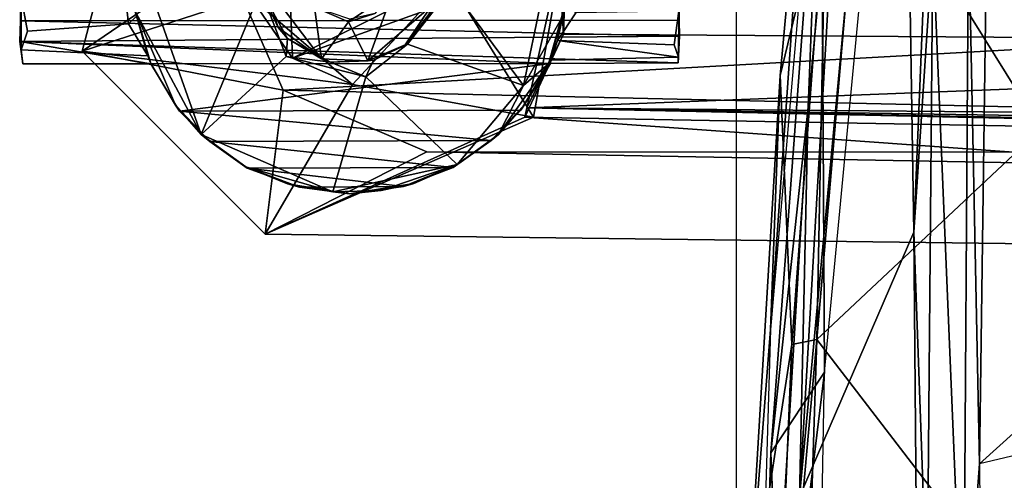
# Model space of a CAD drawing. Header units: millimetres. Extents: x -367 to 317, y -615 to 392.
# Tile 28 of 191: x -360 to -302, y -30 to -3. Entities that reach past the tile are written whole.
import ezdxf

# ---------------------------------------------------------------- set-up
doc = ezdxf.new("R2010")
doc.units = ezdxf.units.MM
doc.layers.add('Fbx_Root', color=7, linetype='Continuous', true_color=0x000000)
doc.styles.add('Default', font='arial.ttf')
doc.dimstyles.new('Default', dxfattribs={"dimscale": 10, "dimtxt": 2.5, "dimasz": 3, "dimexe": 1, "dimexo": 0.5, "dimgap": 0.8, "dimtad": 1, "dimtoh": 1, "dimzin": 1, "dimdsep": 46, "dimtxsty": 'Default', "dimcen": 2.5, "dimadec": 1, "dimazin": 1, "dimtfac": 1, "dimtdec": 4, "dimtix": 1, "dimtofl": 0, "dimtmove": 1, "dimatfit": 3, "dimfxl": 1, "dimtolj": 1, "dimtzin": 1, "dimarcsym": 0})

# ---------------------------------------------------------------- blocks, each defined once
blk = doc.blocks.new('*D1')
at = {"layer": 'Defpoints', "color": 0}
for p in [(-317.816, 295.28), (317.184, 295.28), (-317.816, -604.775)]:
    blk.add_point(p, dxfattribs=at)
at = {"layer": 'Fbx_Root', "color": 0, "lineweight": -2}
for p, q in [((-317.816, 290.28), (-317.816, -614.775)), ((317.184, 290.28), (317.184, -614.775)), ((287.184, -604.775), (-287.816, -604.775))]:
    blk.add_line(p, q, dxfattribs=at)
at = {"layer": 'Fbx_Root', "color": 0}
for points in [[(-287.816, -599.775), (-287.816, -609.775), (-317.816, -604.775)], [(287.184, -609.775), (287.184, -599.775), (317.184, -604.775)]]:
    blk.add_solid(points, dxfattribs=at)
at = {"layer": 'Fbx_Root', "color": 0, "insert": (-0.316, -584.012), "char_height": 25, "attachment_point": 5, "style": 'Default'}
blk.add_mtext('\\A1;635.00', dxfattribs=at)

msp = doc.modelspace()

# ---------------------------------------------------------------- linework, layer by layer
at = {"layer": 'Fbx_Root'}
for points in [[(-305.098, 40.443, 612.702), (-307.408, -15.621, 614.804), (-308.192, 32.311, 613.271)], [(-306.304, 1.228, 613.637), (-307.408, -15.621, 614.804), (-305.098, 40.443, 612.702)], [(-303.557, -29.186, 608.439), (-302.683, 35.698, 608.547), (-300.545, 38.643, 608.443), (-280.697, -8.558, 608.444)], [(-315.795, -21.314, 623.517), (-313.193, 15.943, 623.003), (-310.783, 36.638, 622.074)], [(-302.683, 35.698, 608.547), (-303.557, -29.186, 608.439), (-304.207, 2.482, 608.883)], [(-307.043, 35.093, 621.551), (-312.843, 11.055, 622.491), (-312.644, -23.814, 623.539)], [(-311.414, 15.318, 614.837), (-308.192, 32.311, 613.271), (-314.111, -31.113, 615.448)], [(-314.111, -31.113, 615.448), (-308.192, 32.311, 613.271), (-307.408, -15.621, 614.804)], [(-299.978, -9.584, 640.06), (-298.859, 19.215, 638.659), (-310.579, 7.47, 638.79)], [(-315.795, -21.314, 623.517), (-315.231, -6.435, 623.978), (-313.193, 15.943, 623.003)], [(-313.193, 15.943, 623.003), (-315.231, -6.435, 623.978), (-312.565, 4.633, 637.551)], [(-313.605, -8.294, 616.097), (-311.414, 15.318, 614.837), (-314.111, -31.113, 615.448)], [(-313.605, -8.294, 616.097), (-312.843, 11.055, 622.491), (-311.414, 15.318, 614.837)], [(-315.779, -28.544, 623.583), (-312.644, -23.814, 623.539), (-312.843, 11.055, 622.491)], [(-313.605, -8.294, 616.097), (-315.779, -28.544, 623.583), (-312.843, 11.055, 622.491)], [(-356.114, -5.014, 72.099), (-347.839, 0.652, 99.277), (-352.063, 10.325, 72.627)], [(-352.063, 10.325, 72.627), (-346.268, -1.811, 71.661), (-356.114, -5.014, 72.099)], [(-313.087, -21.903, 639.945), (-310.579, 7.47, 638.79), (-312.565, 4.633, 637.551)], [(-310.579, 7.47, 638.79), (-313.087, -21.903, 639.945), (-299.978, -9.584, 640.06)], [(-194.791, 5.92, 133.211), (-235.556, -4.647, 124.727), (-328.319, 2.288, 101.704)], [(-314.558, -22.196, 638.478), (-312.565, 4.633, 637.551), (-315.231, -6.435, 623.978)], [(-314.558, -22.196, 638.478), (-313.087, -21.903, 639.945), (-312.565, 4.633, 637.551)], [(-334.519, -2.096, 99.301), (-343.802, -5.426, 96.509), (-344.156, 3.972, 95.876), (-337.982, 4.415, 98.159)], [(-346.268, -1.811, 71.661), (-344.156, 3.972, 95.876), (-343.802, -5.426, 96.509)], [(-330.269, -7.02, 71.649), (-328.193, 2.927, 71.609), (-334.487, -1.304, 71.653)], [(-328.193, 2.927, 71.609), (-330.269, -7.02, 71.649), (-327.946, -2.917, 71.302)], [(-304.501, -41.82, 608.847), (-306.304, 1.228, 613.637), (-304.207, 2.482, 608.883)], [(-304.207, 2.482, 608.883), (-303.557, -29.186, 608.439), (-304.501, -41.82, 608.847)], [(-329.69, -8.883, 71.656), (-334.63, -0.84, 71.986), (-327.722, 2.163, 71.663)], [(-327.722, 2.163, 71.663), (-327.928, -4.016, 101.431), (-330.198, -8.883, 76.822)], [(-330.198, -8.883, 76.822), (-329.69, -8.883, 71.656), (-327.722, 2.163, 71.663)], [(-328.319, 2.288, 101.704), (-235.556, -4.647, 124.727), (-327.928, -4.016, 101.431)], [(-327.722, 2.163, 71.663), (-328.319, 2.288, 101.704), (-327.928, -4.016, 101.431)], [(-306.304, 1.228, 613.637), (-306.632, -37.412, 614.511), (-307.408, -15.621, 614.804)], [(-306.632, -37.412, 614.511), (-306.304, 1.228, 613.637), (-304.501, -41.82, 608.847)], [(-356.114, -5.014, 72.099), (-344.349, -7.299, 99.936), (-347.839, 0.652, 99.277)], [(-353.018, 1.066, 71.591), (-349.135, -9.883, 71.633), (-345.645, -1.41, 71.706)], [(-349.135, -9.883, 71.633), (-353.018, 1.066, 71.591), (-352.982, -2.695, 71.277)], [(-344.349, -7.299, 99.936), (-223.988, -0.597, 130.79), (-347.839, 0.652, 99.277)], [(-359.726, -0.288, 46.89), (-359.729, -1.83, 42.58), (-359.69, -4.935, 40.554)], [(-359.69, -4.935, 40.554), (-359.683, -1.832, 49.55), (-359.726, -0.288, 46.89)], [(-359.683, -1.832, 49.55), (-359.312, -3.841, 44.678), (-353.396, -3.416, 46.073), (-353.748, -0.2, 52.568)], [(-353.748, -0.2, 52.568), (-353.396, -3.416, 46.073), (-352.934, -2.963, 48.763)], [(-344.628, -3.626, 81.191), (-345.496, -0.975, 81.658), (-345.645, -1.41, 71.706)], [(-342.102, -5.456, 81.623), (-345.496, -0.975, 81.658), (-344.628, -3.626, 81.191)], [(-345.496, -0.975, 81.658), (-342.102, -5.456, 81.623), (-342.5, -2.426, 81.66)], [(-183.736, -10.961, 138.144), (-223.988, -0.597, 130.79), (-344.349, -7.299, 99.936)], [(-343.802, -5.426, 96.509), (-334.63, -0.84, 71.986), (-340.281, -6.951, 71.662)], [(-334.63, -0.84, 71.986), (-343.802, -5.426, 96.509), (-334.519, -2.096, 99.301)], [(-334.63, -0.84, 71.986), (-329.69, -8.883, 71.656), (-340.281, -6.951, 71.662)], [(-344.173, -5.321, 71.658), (-345.645, -1.41, 71.706), (-349.135, -9.883, 71.633)], [(-345.645, -1.41, 71.706), (-344.08, -4.265, 72.245), (-344.628, -3.626, 81.191)], [(-344.173, -5.321, 71.658), (-344.08, -4.265, 72.245), (-345.645, -1.41, 71.706)], [(-337.923, -1.522, 81.687), (-340.507, -3.286, 81.7), (-339.392, -5.565, 81.612)], [(-338.975, -2.807, 81.157), (-340.507, -3.286, 81.7), (-337.923, -1.522, 81.687)], [(-339.392, -5.565, 81.612), (-335.667, -2.373, 81.656), (-337.923, -1.522, 81.687)], [(-334.487, -1.304, 71.653), (-335.805, -2.85, 72.284), (-337.068, -4.598, 71.701)], [(-334.487, -1.304, 71.653), (-337.068, -4.598, 71.701), (-330.269, -7.02, 71.649)], [(-359.729, -1.83, 42.58), (-359.729, -2.669, 38.794), (-359.69, -4.935, 40.554)], [(-359.683, -1.832, 49.55), (-359.69, -4.935, 40.554), (-359.312, -3.841, 44.678)], [(-340.281, -6.951, 71.662), (-356.114, -5.014, 72.099), (-346.268, -1.811, 71.661)], [(-346.268, -1.811, 71.661), (-343.802, -5.426, 96.509), (-340.281, -6.951, 71.662)], [(-327.946, -2.917, 71.302), (-328.796, -5.741, 71.039), (-327.764, -2.054, 50.345)], [(-328.277, -4.381, 43.267), (-327.764, -2.054, 50.345), (-328.796, -5.741, 71.039)], [(-328.277, -4.381, 43.267), (-327.202, -2.754, 47.667), (-327.764, -2.054, 50.345)], [(-321.181, -5.363, 37.835), (-321.147, -1.804, 42.783), (-321.164, -2.671, 47.781)], [(-321.147, -1.804, 42.783), (-321.181, -5.363, 37.835), (-321.147, -2.685, 38.666)], [(-359.729, -2.669, 38.794), (-359.725, -3.227, 34.157), (-359.69, -4.935, 40.554)], [(-359.729, -2.669, 38.794), (-321.147, -2.685, 38.666), (-321.152, -3.186, 34.32), (-359.725, -3.227, 34.157)], [(-350.639, -8.176, 71.099), (-352.982, -2.695, 71.277), (-352.082, -5.732, 70.77)], [(-349.135, -9.883, 71.633), (-352.982, -2.695, 71.277), (-350.639, -8.176, 71.099)], [(-352.082, -5.732, 70.77), (-352.982, -2.695, 71.277), (-352.934, -2.963, 48.763)], [(-340.507, -3.286, 81.7), (-342.5, -2.426, 81.66), (-342.102, -5.456, 81.623)], [(-340.507, -3.286, 81.7), (-340.434, -3.141, 71.66), (-342.5, -2.426, 81.66)], [(-340.507, -3.286, 81.7), (-338.975, -2.807, 81.157), (-340.434, -3.141, 71.66)], [(-335.667, -2.373, 81.656), (-339.392, -5.565, 81.612), (-337.188, -4.629, 81.159)], [(-335.667, -2.373, 81.656), (-337.188, -4.629, 81.159), (-335.805, -2.85, 72.284)], [(-337.068, -4.598, 71.701), (-335.805, -2.85, 72.284), (-337.188, -4.629, 81.159)], [(-321.452, -4.645, 41.859), (-321.164, -2.671, 47.781), (-327.202, -2.754, 47.667), (-328.277, -4.381, 43.267)], [(-321.164, -2.671, 47.781), (-321.452, -4.645, 41.859), (-321.181, -5.363, 37.835)], [(-321.147, -2.685, 38.666), (-321.181, -5.363, 37.835), (-321.152, -3.186, 34.32)], [(-359.771, -4.432, 33.16), (-359.69, -4.935, 40.554), (-359.725, -3.227, 34.157)], [(-359.771, -4.432, 33.16), (-359.725, -3.227, 34.157), (-321.135, -4.131, 33.287)], [(-321.152, -3.186, 34.32), (-321.135, -4.131, 33.287), (-359.725, -3.227, 34.157)], [(-359.69, -4.935, 40.554), (-352.276, -5.273, 39.079), (-353.396, -3.416, 46.073), (-359.312, -3.841, 44.678)], [(-353.396, -3.416, 46.073), (-352.276, -5.273, 39.079), (-352.934, -2.963, 48.763)], [(-352.934, -2.963, 48.763), (-352.276, -5.273, 39.079), (-352.082, -5.732, 70.77)], [(-342.102, -5.456, 81.623), (-339.392, -5.565, 81.612), (-340.507, -3.286, 81.7)], [(-327.946, -2.917, 71.302), (-330.269, -7.02, 71.649), (-328.796, -5.741, 71.039)], [(-321.217, -5.696, 33.054), (-321.152, -3.186, 34.32), (-321.181, -5.363, 37.835)], [(-321.152, -3.186, 34.32), (-321.217, -5.696, 33.054), (-321.135, -4.131, 33.287)], [(-342.102, -5.456, 81.623), (-344.628, -3.626, 81.191), (-344.08, -4.265, 72.245)], [(-330.198, -8.883, 76.822), (-327.928, -4.016, 101.431), (-330.068, -8.326, 97.201)], [(-327.928, -4.016, 101.431), (-235.556, -4.647, 124.727), (-330.068, -8.326, 97.201)], [(-321.217, -5.696, 33.054), (-359.771, -4.432, 33.16), (-321.135, -4.131, 33.287)], [(-359.69, -4.935, 40.554), (-359.771, -4.432, 33.16), (-359.583, -5.754, 33.133)], [(-352.098, -5.744, 33.092), (-359.583, -5.754, 33.133), (-359.771, -4.432, 33.16)], [(-359.771, -4.432, 33.16), (-321.217, -5.696, 33.054), (-328.695, -5.73, 33.06)], [(-328.695, -5.73, 33.06), (-352.098, -5.744, 33.092), (-359.771, -4.432, 33.16)], [(-344.173, -5.321, 71.658), (-341.57, -5.652, 72.27), (-344.08, -4.265, 72.245)], [(-344.08, -4.265, 72.245), (-341.57, -5.652, 72.27), (-342.102, -5.456, 81.623)], [(-339.499, -6.502, 71.653), (-337.068, -4.598, 71.701), (-339.051, -5.527, 72.265)], [(-334.147, -11.645, 71.597), (-330.269, -7.02, 71.649), (-337.068, -4.598, 71.701), (-339.499, -6.502, 71.653)], [(-339.051, -5.527, 72.265), (-337.068, -4.598, 71.701), (-337.188, -4.629, 81.159)], [(-328.665, -5.535, 36.874), (-328.277, -4.381, 43.267), (-328.796, -5.741, 71.039)], [(-328.277, -4.381, 43.267), (-328.665, -5.535, 36.874), (-321.181, -5.363, 37.835)], [(-321.181, -5.363, 37.835), (-321.452, -4.645, 41.859), (-328.277, -4.381, 43.267)], [(-352.276, -5.273, 39.079), (-359.69, -4.935, 40.554), (-359.583, -5.754, 33.133), (-352.098, -5.744, 33.092)], [(-345.393, -15.734, 73.612), (-344.349, -7.299, 99.936), (-356.114, -5.014, 72.099)], [(-356.114, -5.014, 72.099), (-340.281, -6.951, 71.662), (-345.393, -15.734, 73.612)], [(-337.188, -4.629, 81.159), (-339.392, -5.565, 81.612), (-339.051, -5.527, 72.265)], [(-330.068, -8.326, 97.201), (-235.556, -4.647, 124.727), (-196.616, -9.49, 129.324)], [(-352.276, -5.273, 39.079), (-352.098, -5.744, 33.092), (-352.082, -5.732, 70.77)], [(-350.41, -8.523, 35.162), (-352.098, -5.744, 33.092), (-328.695, -5.73, 33.06)], [(-352.098, -5.744, 33.092), (-350.41, -8.523, 35.162), (-350.639, -8.176, 71.099), (-352.082, -5.732, 70.77)], [(-350.41, -8.523, 35.162), (-328.695, -5.73, 33.06), (-330.43, -8.472, 35.135)], [(-339.499, -6.502, 71.653), (-344.173, -5.321, 71.658), (-349.135, -9.883, 71.633), (-341.441, -13.253, 71.577)], [(-339.499, -6.502, 71.653), (-341.57, -5.652, 72.27), (-344.173, -5.321, 71.658)], [(-342.102, -5.456, 81.623), (-341.57, -5.652, 72.27), (-339.392, -5.565, 81.612)], [(-339.051, -5.527, 72.265), (-339.392, -5.565, 81.612), (-341.57, -5.652, 72.27)], [(-339.499, -6.502, 71.653), (-339.051, -5.527, 72.265), (-341.57, -5.652, 72.27)], [(-328.796, -5.741, 71.039), (-331.732, -9.885, 71.087), (-330.236, -8.178, 70.86)], [(-330.269, -7.02, 71.649), (-331.732, -9.885, 71.087), (-328.796, -5.741, 71.039)], [(-328.695, -5.73, 33.06), (-328.665, -5.535, 36.874), (-330.43, -8.472, 35.135)], [(-328.665, -5.535, 36.874), (-330.236, -8.178, 70.86), (-330.43, -8.472, 35.135)], [(-328.796, -5.741, 71.039), (-330.236, -8.178, 70.86), (-328.665, -5.535, 36.874)], [(-328.665, -5.535, 36.874), (-328.695, -5.73, 33.06), (-321.217, -5.696, 33.054), (-321.181, -5.363, 37.835)], [(-341.441, -13.253, 71.577), (-334.147, -11.645, 71.597), (-339.499, -6.502, 71.653)], [(-317.203, -39.361, 624.705), (-314.558, -22.196, 638.478), (-315.231, -6.435, 623.978)], [(-315.795, -21.314, 623.517), (-317.203, -39.361, 624.705), (-315.231, -6.435, 623.978)], [(-345.393, -15.734, 73.612), (-340.281, -6.951, 71.662), (-329.69, -8.883, 71.656)], [(-344.349, -7.299, 99.936), (-345.393, -15.734, 73.612), (-335.935, -10.911, 99.704)], [(-183.736, -10.961, 138.144), (-344.349, -7.299, 99.936), (-335.935, -10.911, 99.704)], [(-330.269, -7.02, 71.649), (-334.147, -11.645, 71.597), (-331.732, -9.885, 71.087)], [(-349.135, -9.883, 71.633), (-350.639, -8.176, 71.099), (-348.645, -10.309, 36.887)], [(-350.41, -8.523, 35.162), (-348.645, -10.309, 36.887), (-350.639, -8.176, 71.099)], [(-350.41, -8.523, 35.162), (-330.43, -8.472, 35.135), (-332.166, -10.246, 36.802)], [(-348.645, -10.309, 36.887), (-350.41, -8.523, 35.162), (-332.166, -10.246, 36.802)], [(-330.236, -8.178, 70.86), (-331.732, -9.885, 71.087), (-332.166, -10.246, 36.802)], [(-332.166, -10.246, 36.802), (-330.43, -8.472, 35.135), (-330.236, -8.178, 70.86)], [(-330.198, -8.883, 76.822), (-330.068, -8.326, 97.201), (-177.698, -11.631, 100.39)], [(-34.958, -12.925, 151.039), (-33.899, -14.176, 115.756), (-330.068, -8.326, 97.201)], [(-177.698, -11.631, 100.39), (-330.068, -8.326, 97.201), (-33.899, -14.176, 115.756)], [(-34.958, -12.925, 151.039), (-330.068, -8.326, 97.201), (-196.616, -9.49, 129.324)], [(-315.39, -38.005, 616.923), (-315.779, -28.544, 623.583), (-313.605, -8.294, 616.097)], [(-313.605, -8.294, 616.097), (-314.111, -31.113, 615.448), (-315.39, -38.005, 616.923)], [(-303.557, -29.186, 608.439), (-280.697, -8.558, 608.444), (-297.543, -27.756, 608.444)], [(-330.198, -8.883, 76.822), (-210.757, -17.435, 95.98), (-345.393, -15.734, 73.612)], [(-330.198, -8.883, 76.822), (-345.393, -15.734, 73.612), (-329.69, -8.883, 71.656)], [(-177.698, -11.631, 100.39), (-210.757, -17.435, 95.98), (-330.198, -8.883, 76.822)], [(-296.259, -43.822, 641.13), (-299.978, -9.584, 640.06), (-313.087, -21.903, 639.945)], [(-349.135, -9.883, 71.633), (-346.529, -11.788, 71.07), (-341.441, -13.253, 71.577)], [(-346.529, -11.788, 71.07), (-349.135, -9.883, 71.633), (-346.447, -11.858, 38.653)], [(-348.645, -10.309, 36.887), (-346.447, -11.858, 38.653), (-349.135, -9.883, 71.633)], [(-348.645, -10.309, 36.887), (-332.166, -10.246, 36.802), (-334.377, -11.829, 38.587)], [(-346.447, -11.858, 38.653), (-348.645, -10.309, 36.887), (-334.377, -11.829, 38.587)], [(-331.732, -9.885, 71.087), (-334.147, -11.645, 71.597), (-334.377, -11.829, 38.587)], [(-334.377, -11.829, 38.587), (-332.166, -10.246, 36.802), (-331.732, -9.885, 71.087)], [(-345.393, -15.734, 73.612), (-210.757, -17.435, 95.98), (-125.787, -14.818, 136.267), (-335.935, -10.911, 99.704)], [(-125.787, -14.818, 136.267), (-183.736, -10.961, 138.144), (-335.935, -10.911, 99.704)], [(-341.441, -13.253, 71.577), (-346.529, -11.788, 71.07), (-344.081, -12.777, 70.918)], [(-344.081, -12.777, 70.918), (-346.529, -11.788, 71.07), (-343.384, -12.98, 40.174)], [(-346.447, -11.858, 38.653), (-343.384, -12.98, 40.174), (-346.529, -11.788, 71.07)], [(-346.447, -11.858, 38.653), (-334.377, -11.829, 38.587), (-337.29, -12.932, 40.1)], [(-343.384, -12.98, 40.174), (-346.447, -11.858, 38.653), (-337.29, -12.932, 40.1)], [(-334.147, -11.645, 71.597), (-341.441, -13.253, 71.577), (-338.601, -13.17, 71.15)], [(-334.147, -11.645, 71.597), (-338.601, -13.17, 71.15), (-336.693, -12.755, 70.923)], [(-334.147, -11.645, 71.597), (-336.693, -12.755, 70.923), (-337.29, -12.932, 40.1)], [(-337.29, -12.932, 40.1), (-334.377, -11.829, 38.587), (-334.147, -11.645, 71.597)], [(-341.441, -13.253, 71.577), (-344.081, -12.777, 70.918), (-340.451, -13.368, 40.752)], [(-343.384, -12.98, 40.174), (-340.451, -13.368, 40.752), (-344.081, -12.777, 70.918)], [(-343.384, -12.98, 40.174), (-337.29, -12.932, 40.1), (-340.451, -13.368, 40.752)], [(-340.451, -13.368, 40.752), (-338.601, -13.17, 71.15), (-341.441, -13.253, 71.577)], [(-336.693, -12.755, 70.923), (-338.601, -13.17, 71.15), (-340.451, -13.368, 40.752)], [(-340.451, -13.368, 40.752), (-337.29, -12.932, 40.1), (-336.693, -12.755, 70.923)], [(-307.408, -15.621, 614.804), (-307.007, -63.668, 615.613), (-314.111, -31.113, 615.448)], [(-306.632, -37.412, 614.511), (-307.007, -63.668, 615.613), (-307.408, -15.621, 614.804)], [(-317.292, -71.02, 624.312), (-317.203, -39.361, 624.705), (-315.795, -21.314, 623.517)], [(-315.816, -52.413, 639.409), (-314.563, -67.712, 640.869), (-313.087, -21.903, 639.945)], [(-315.816, -52.413, 639.409), (-313.087, -21.903, 639.945), (-314.558, -22.196, 638.478)], [(-313.087, -21.903, 639.945), (-314.563, -67.712, 640.869), (-296.259, -43.822, 641.13)], [(-315.816, -52.413, 639.409), (-314.558, -22.196, 638.478), (-317.203, -39.361, 624.705)], [(-316.778, -57.854, 624.075), (-312.644, -23.814, 623.539), (-315.779, -28.544, 623.583)], [(-312.644, -23.814, 623.539), (-316.778, -57.854, 624.075), (-313.796, -87.489, 624.361)], [(-315.39, -38.005, 616.923), (-316.778, -57.854, 624.075), (-315.779, -28.544, 623.583)], [(-303.557, -29.186, 608.439), (-303.092, -89.353, 608.651), (-304.501, -41.82, 608.847)]]:
    msp.add_3dface(points, dxfattribs=at)

# ---------------------------------------------------------------- dimensions: what is measured, and where the dimension line sits
dim = msp.add_linear_dim(base=(-317.816, -604.775), p1=(317.184, 295.28), p2=(-317.816, 295.28), angle=180, dimstyle='Default', override={"dimscale": 10, "dimtxt": 2.5, "dimasz": 3, "dimexe": 1, "dimexo": 0.5, "dimgap": 0.8, "dimtad": 1, "dimtih": 0, "dimtoh": 0, "dimdec": 2, "dimlfac": 1, "dimzin": 1, "dimtxsty": 'Default', "dimsah": 0, "dimcen": 2.5, "dimadec": 1, "dimazin": 1, "dimtix": 0, "dimtmove": 0, "dimtzin": 1}, dxfattribs=at)
dim.commit()
dim.dimension.update_dxf_attribs({"geometry": '*D1', "text_midpoint": (-0.316, -584.012)})

doc.saveas('drawing.dxf')
